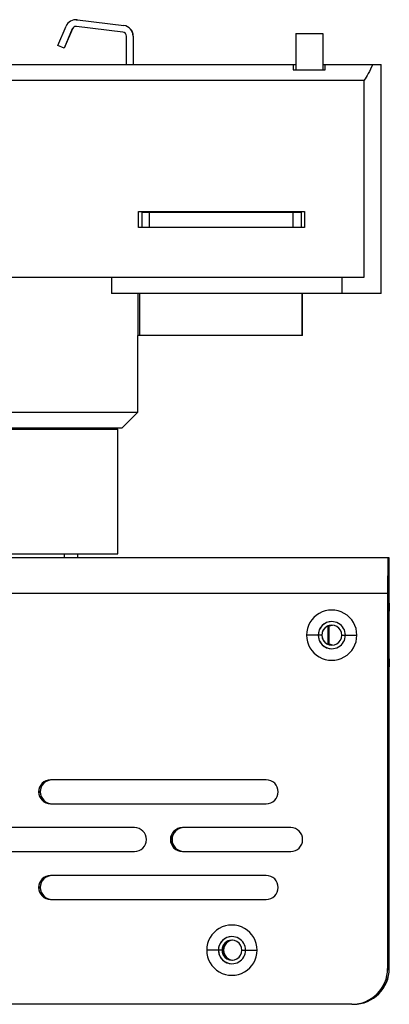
# Model space of a CAD drawing. Header units: millimetres. Extents: x 81 to 343, y -37 to 195.
# Tile 2 of 8: x 171 to 217, y 71 to 195. Entities that reach past the tile are written whole.
import ezdxf

# ---------------------------------------------------------------- set-up
doc = ezdxf.new("R2010")
doc.units = ezdxf.units.MM

msp = doc.modelspace()

# ---------------------------------------------------------------- linework, layer by layer
at = {"color": 7, "linetype": 'Continuous', "lineweight": 25}
for p, q in [((175.99, 191.47), (177.02, 193.89)), ((178.27, 194.71), (178.26, 194.71)), ((178.27, 194.71), (178.44, 194.7)), ((184.13, 193.14), (178.32, 193.85)), ((178.43, 194.7), (184.23, 193.98)), ((178.44, 194.7), (178.43, 194.7)), ((178.44, 194.7), (184.24, 193.98)), ((184.23, 193.98), (184.24, 193.98)), ((177.8, 193.55), (176.77, 191.13)), ((177.81, 193.55), (176.78, 191.13)), ((177.81, 193.55), (177.8, 193.55)), ((184.57, 189.09), (184.57, 192.64)), ((185.42, 192.64), (185.42, 189.09)), ((185.43, 192.64), (185.42, 192.64)), ((185.43, 192.64), (185.43, 189.09)), ((205.77, 192.99), (205.77, 188.44)), ((205.77, 192.99), (209.18, 192.99)), ((209.17, 192.99), (209.17, 188.44)), ((209.18, 192.99), (209.18, 188.44)), ((176.77, 191.13), (175.99, 191.47)), ((176.77, 191.13), (176.78, 191.13)), ((152.18, 189.09), (205.77, 189.09)), ((205.47, 189.09), (205.47, 188.44)), ((205.48, 188.44), (205.48, 189.09)), ((209.18, 189.09), (216.49, 189.09)), ((209.47, 188.44), (209.47, 189.09)), ((216.49, 160.39), (216.49, 189.09)), ((205.47, 188.44), (209.47, 188.44)), ((214.32, 187.09), (122.61, 187.09)), ((214.32, 187.09), (214.32, 162.39)), ((186.07, 168.64), (186.07, 170.64)), ((186.07, 170.64), (206.87, 170.64)), ((186.1, 168.64), (186.1, 170.64)), ((186.49, 170.59), (186.49, 168.69)), ((186.49, 170.59), (206.49, 170.59)), ((187.47, 168.69), (187.47, 170.59)), ((205.47, 168.69), (205.47, 170.59)), ((206.49, 168.69), (206.49, 170.59)), ((206.87, 170.64), (206.87, 168.64)), ((206.87, 168.64), (186.07, 168.64)), ((186.49, 168.69), (206.49, 168.69)), ((214.32, 162.39), (119.51, 162.39)), ((182.72, 162.39), (182.72, 160.39)), ((211.58, 160.39), (211.58, 162.39)), ((216.49, 160.39), (182.72, 160.39)), ((185.99, 160.39), (185.99, 155.09)), ((186.27, 155.09), (186.27, 160.39)), ((206.57, 155.09), (206.57, 160.39)), ((206.61, 155.09), (206.61, 160.39)), ((185.99, 145.49), (185.99, 155.09)), ((206.61, 155.09), (185.99, 155.09)), ((150.99, 145.49), (185.99, 145.49)), ((183.99, 143.49), (185.99, 145.49)), ((183.99, 143.49), (152.99, 143.49)), ((153.49, 143.34), (183.49, 143.34)), ((176.49, 143.34), (176.49, 143.49)), ((183.49, 127.74), (183.49, 143.34)), ((217.48, 127.24), (84.8, 127.24)), ((153.49, 127.74), (183.49, 127.74)), ((176.77, 127.74), (176.77, 127.24)), ((178.49, 127.24), (178.49, 127.74)), ((217.3, 127.24), (217.28, 122.74)), ((217.3, 127.24), (217.3, 125.74)), ((217.48, 125.74), (217.48, 127.24)), ((217.3, 125.74), (217.29, 122.74)), ((217.48, 125.74), (217.3, 125.74)), ((217.48, 122.74), (217.48, 125.74)), ((217.29, 122.74), (84.78, 122.74)), ((217.28, 122.74), (217.28, 75.74)), ((217.29, 122.74), (217.29, 75.74)), ((217.48, 75.74), (217.48, 122.74)), ((217.49, 122.74), (217.48, 122.74)), ((217.49, 75.74), (217.49, 122.74)), ((217.29, 121.54), (217.3, 121.54)), ((217.3, 121.54), (217.3, 120.54)), ((217.48, 121.54), (217.47, 121.54)), ((217.47, 121.54), (217.47, 120.54)), ((217.29, 120.54), (217.3, 120.54)), ((217.29, 120.54), (217.29, 114.54)), ((217.47, 120.54), (217.48, 120.54)), ((217.48, 114.54), (217.48, 120.54)), ((209.83, 116.37), (209.83, 118.69)), ((209.94, 116.34), (209.94, 118.73)), ((210.29, 119.23), (210.29, 119.23)), ((209.05, 117.53), (207.13, 117.53)), ((211.54, 117.53), (213.43, 117.53)), ((210.29, 115.83), (210.29, 115.83)), ((217.3, 114.54), (217.29, 114.54)), ((217.3, 114.54), (217.3, 113.54)), ((217.48, 114.54), (217.47, 114.54)), ((217.47, 114.54), (217.47, 113.54)), ((217.3, 113.54), (217.29, 113.54)), ((217.47, 113.54), (217.48, 113.54)), ((202.08, 99.39), (175.08, 99.39)), ((173.78, 97.89), (173.79, 97.89)), ((175.08, 96.39), (202.08, 96.39)), ((185.58, 93.39), (158.58, 93.39)), ((205.14, 93.39), (191.58, 93.39)), ((190.28, 91.89), (190.29, 91.89)), ((158.58, 90.39), (185.58, 90.39)), ((191.58, 90.39), (205.14, 90.39)), ((217.42, 90.24), (217.41, 90.24)), ((217.41, 90.24), (217.41, 78.74)), ((217.43, 84.49), (217.42, 90.24)), ((202.08, 87.39), (175.08, 87.39)), ((173.78, 85.89), (173.79, 85.89)), ((175.08, 84.39), (202.08, 84.39)), ((217.4, 84.49), (217.43, 84.49)), ((217.42, 78.74), (217.43, 84.49)), ((197.79, 79.73), (197.79, 79.73)), ((196.55, 78.03), (194.63, 78.03)), ((196.72, 78.03), (196.73, 78.03)), ((199.04, 78.03), (200.93, 78.03)), ((217.41, 78.74), (217.42, 78.74)), ((197.79, 76.33), (197.79, 76.33)), ((217.28, 75.74), (217.49, 75.74)), ((212.79, 71.24), (102.24, 71.24))]:
    msp.add_line(p, q, dxfattribs=at)
at = {"color": 7, "linetype": 'Continuous', "lineweight": 25, "flags": 128}
for points in [[(209.94, 118.66), (210, 118.69), (210.38, 118.78)], [(209.94, 118.66), (210, 118.69), (210.39, 118.78)], [(210.39, 116.29), (210, 116.38), (209.94, 116.41)], [(210.38, 116.29), (210, 116.38), (209.94, 116.4)]]:
    msp.add_lwpolyline(points, dxfattribs=at)
at = {"color": 7, "linetype": 'Continuous', "lineweight": 25}
for centre, radius, start, end in [((178.26, 193.36), 1.35, 83, 156.9691), ((178.26, 193.36), 0.5, 83, 156.9691), ((178.27, 193.36), 0.5, 90, 156.9691), ((184.07, 192.64), 1.35, 359.9999, 82.9999), ((184.08, 192.64), 1.35, 359.9999, 82.9999), ((184.07, 192.64), 0.5, 359.9999, 82.9999), ((20.78, 125.3), 196.71, 359.9395, 0.5654), ((210.28, 117.53), 3.15, 359.9999, 180.0001), ((210.29, 117.53), 1.7, 359.9999, 180.0001), ((210.29, 117.53), 1.7, 90.0001, 180.0001), ((210.29, 117.53), 1.25, 359.9999, 180.0001), ((210.3, 117.53), 1.25, 90.0001, 180.0001), ((210.28, 117.53), 3.15, 179.9999, 0.0001), ((210.29, 117.53), 1.7, 179.9999, 0.0001), ((210.29, 117.53), 1.7, 179.9999, 269.9999), ((210.29, 117.53), 1.25, 179.9999, 0.0001), ((210.3, 117.53), 1.25, 179.9999, 269.9999), ((175.08, 97.89), 1.5, 90.0001, 269.9999), ((175.09, 97.89), 1.5, 90.0001, 269.9999), ((175.28, 97.89), 1.5, 90.0001, 180.0001), ((175.29, 97.89), 1.5, 90.0001, 180.0001), ((202.08, 97.89), 1.5, 359.9999, 89.9999), ((175.28, 97.89), 1.5, 179.9999, 269.9999), ((175.29, 97.89), 1.5, 179.9999, 269.9999), ((202.08, 97.89), 1.5, 270.0001, 0.0001), ((185.58, 91.89), 1.5, 359.9999, 89.9999), ((191.58, 91.89), 1.5, 90.0001, 269.9999), ((191.59, 91.89), 1.5, 90.0001, 269.9999), ((191.78, 91.89), 1.5, 90.0001, 180.0001), ((191.79, 91.89), 1.5, 90.0001, 180.0001), ((205.14, 91.89), 1.5, 359.9999, 89.9999), ((185.58, 91.89), 1.5, 270.0001, 0.0001), ((191.78, 91.89), 1.5, 179.9999, 269.9999), ((191.79, 91.89), 1.5, 179.9999, 269.9999), ((205.14, 91.89), 1.5, 270.0001, 0.0001), ((175.08, 85.89), 1.5, 90.0001, 269.9999), ((175.09, 85.89), 1.5, 90.0001, 269.9999), ((175.28, 85.89), 1.5, 90.0001, 180.0001), ((175.29, 85.89), 1.5, 90.0001, 180.0001), ((202.08, 85.89), 1.5, 359.9999, 89.9999), ((175.28, 85.89), 1.5, 179.9999, 269.9999), ((175.29, 85.89), 1.5, 179.9999, 269.9999), ((202.08, 85.89), 1.5, 270.0001, 0.0001), ((197.78, 78.03), 3.15, 359.9999, 180.0001), ((197.79, 78.03), 1.7, 359.9999, 180.0001), ((197.79, 78.03), 1.7, 90.0001, 180.0001), ((197.79, 78.03), 1.25, 359.9999, 180.0001), ((197.8, 78.03), 1.25, 90.0001, 180.0001), ((197.97, 78.03), 1.25, 94.2318, 180.0001), ((197.98, 78.03), 1.25, 94.3878, 180.0001), ((197.78, 78.03), 3.15, 179.9999, 0.0001), ((197.79, 78.03), 1.7, 179.9999, 0.0001), ((197.79, 78.03), 1.7, 179.9999, 269.9999), ((197.79, 78.03), 1.25, 179.9999, 0.0001), ((197.8, 78.03), 1.25, 179.9999, 269.9999), ((197.97, 78.03), 1.25, 179.9999, 265.7682), ((197.98, 78.03), 1.25, 179.9999, 265.6122), ((212.78, 75.74), 4.5, 270.0001, 0.0001), ((212.79, 75.74), 4.5, 270.0001, 0.0001), ((212.98, 75.74), 4.5, 270.0001, 0.0001), ((212.99, 75.74), 4.5, 270.0001, 0.0001)]:
    msp.add_arc(centre, radius, start, end, dxfattribs=at)
msp.add_open_spline([(215.41, 189.09), (215.23, 188.7), (214.92, 188.02), (214.5, 187.37), (214.32, 187.09)], degree=3, knots=[0, 0, 0, 0, 0.565117, 1, 1, 1, 1], dxfattribs=at)

doc.saveas('drawing.dxf')
